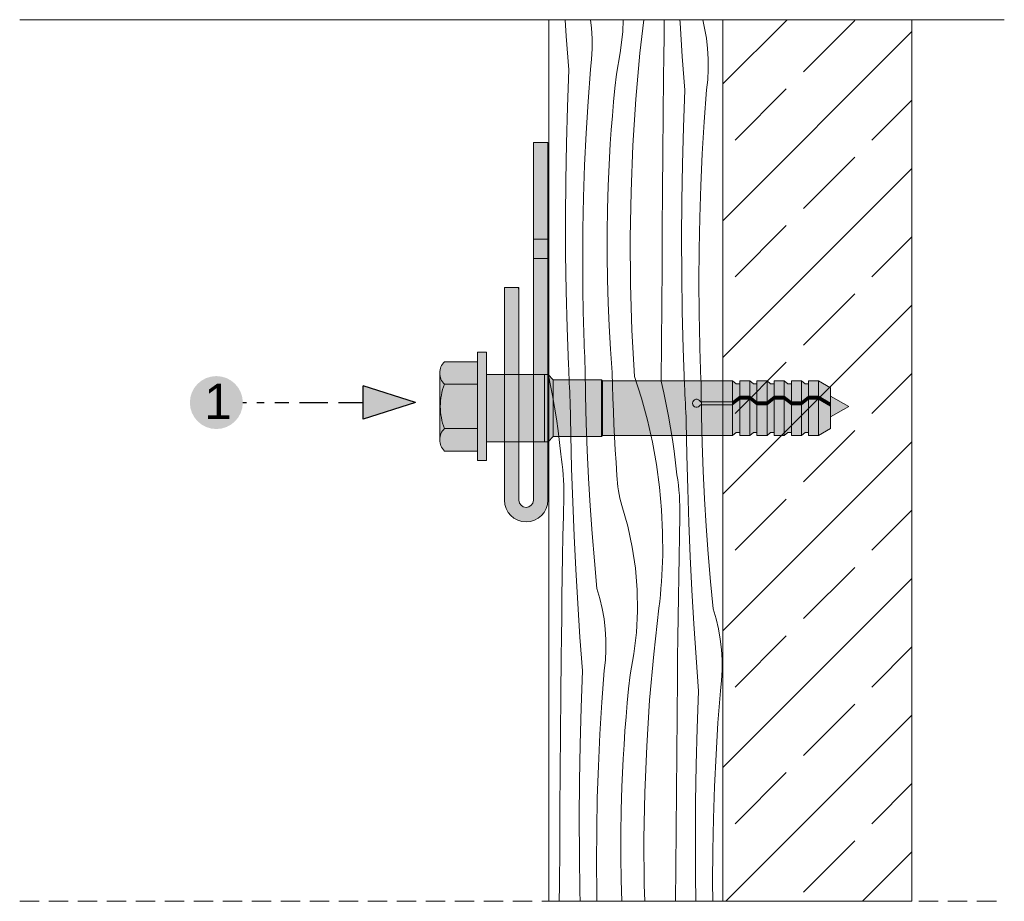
# Model space of a CAD drawing. Header units: millimetres. Extents: x -7814 to 55813, y 465 to 25965.
# Tile 98 of 112: x 49107 to 50125, y 18926 to 19838. Entities that reach past the tile are written whole.
import ezdxf

# ---------------------------------------------------------------- set-up
doc = ezdxf.new("R2010")
doc.units = ezdxf.units.MM
doc.linetypes.add('Hidden Line', pattern=[30.00000000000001, 20, -10.00000000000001])
for name, color, linetype, lineweight in [('2D - Ogolne2', 251, 'Continuous', 15), ('2D - Ogolne5', 161, 'Continuous', 25), ('2D Drafting - General102', 254, 'Continuous', 13), ('2D Drafting - General121', 255, 'Continuous', 0), ('2D Drafting - General2', 251, 'Continuous', 15), ('2D Drafting - General5', 161, 'Continuous', 25), ('2D Drafting - General81', 251, 'Continuous', 20), ('ELE-warstwy2', 251, 'Continuous', 15), ('Opisy - Tekst121', 255, 'Continuous', 0)]:
    doc.layers.add(name, color=color, linetype=linetype, lineweight=lineweight)
doc.styles.add('GENERATED_STYLE_5', font='arial.ttf')

# ---------------------------------------------------------------- blocks, each defined once
blk = doc.blocks.new('*X42')
at = {"layer": '2D Drafting - General81', "linetype": 'Continuous'}
for p, q in [((-48646.67063404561, 72055.70271236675), (-48647.79966341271, 72072.75161321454)), ((-48620.48926685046, 72064.01327974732), (-48621.51369083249, 72072.75161321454)), ((-48588.29854545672, 72060.3466678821), (-48587.68327365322, 72072.75161321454)), ((-48570.38401248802, 72038.01331967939), (-48566.48699002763, 72072.75161321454)), ((-48545.51396846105, 72055.34714108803), (-48545.28462351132, 72072.75161321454)), ((-48528.90978390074, 72069.3670231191), (-48529.10594664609, 72072.75161321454)), ((-48503.52214475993, 72064.0588857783), (-48505.56071966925, 72072.75161321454)), ((-48619.84746842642, 72053.30709035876), (-48620.48926685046, 72064.01327974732)), ((-48526.60287279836, 72034.53152654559), (-48528.90978390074, 72069.3670231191)), ((-48501.67032865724, 72053.49455079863), (-48503.52214475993, 72064.0588857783)), ((-48644.07698268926, 72020.88739055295), (-48646.67063404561, 72055.70271236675)), ((-48619.81476655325, 72042.58173129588), (-48619.84746842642, 72053.30709035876)), ((-48590.83464819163, 72038.31279026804), (-48588.29854545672, 72060.3466678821)), ((-48545.75568505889, 72034.45377268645), (-48545.51396846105, 72055.34714108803)), ((-48500.42150560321, 72042.84209392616), (-48501.67032865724, 72053.49455079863)), ((-48620.39126680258, 72031.8718272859), (-48619.81476655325, 72042.58173129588)), ((-48499.77970717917, 72032.13590453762), (-48500.42150560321, 72042.84209392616)), ((-48621.57510805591, 72021.21195316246), (-48620.39126680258, 72031.8718272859)), ((-48594.79740897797, 72016.49032233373), (-48590.83464819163, 72038.31279026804)), ((-48574.59313075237, 71990.3808784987), (-48570.38401248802, 72038.01331967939)), ((-48545.96380372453, 72013.5600426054), (-48545.75568505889, 72034.45377268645)), ((-48524.00922144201, 71999.71620473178), (-48526.60287279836, 72034.53152654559)), ((-48499.747005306, 72021.41054547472), (-48499.77970717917, 72032.13590453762)), ((-48645.51909767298, 71982.75766889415), (-48644.07698268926, 72020.88739055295)), ((-48624.03850036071, 71988.25771018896), (-48621.57510805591, 72021.21195316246)), ((-48500.32350555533, 72010.70064146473), (-48499.747005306, 72021.41054547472)), ((-48596.32459123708, 72002.06173878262), (-48594.79740897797, 72016.49032233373)), ((-48546.31708932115, 71974.21632015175), (-48545.96380372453, 72013.5600426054)), ((-48501.50734680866, 72000.0407673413), (-48500.32350555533, 72010.70064146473)), ((-48597.72139509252, 71987.61995053), (-48596.32459123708, 72002.06173878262)), ((-48577.67812682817, 71942.66244465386), (-48574.59313075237, 71990.3808784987)), ((-48525.45133642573, 71961.586483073), (-48524.00922144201, 71999.71620473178)), ((-48503.97073911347, 71967.0865243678), (-48501.50734680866, 72000.0407673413)), ((-48646.55811591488, 71944.61483456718), (-48645.51909767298, 71982.75766889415)), ((-48626.05289448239, 71955.27297663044), (-48624.03850036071, 71988.25771018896)), ((-48598.98770659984, 71973.16613566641), (-48597.72139509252, 71987.61995053)), ((-48600.12342245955, 71958.70147326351), (-48598.98770659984, 71973.16613566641)), ((-48546.65642838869, 71934.87247493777), (-48546.31708932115, 71974.21632015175)), ((-48526.49035466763, 71923.44364874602), (-48525.45133642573, 71961.586483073)), ((-48505.98513323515, 71934.10179080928), (-48503.97073911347, 71967.0865243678)), ((-48627.61791683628, 71922.26386975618), (-48626.05289448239, 71955.27297663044)), ((-48601.12845002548, 71944.22714327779), (-48600.12342245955, 71958.70147326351)), ((-48647.19392133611, 71906.46314887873), (-48646.55811591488, 71944.61483456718)), ((-48602.0027073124, 71929.74432645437), (-48601.12845002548, 71944.22714327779)), ((-48579.63728584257, 71894.88454363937), (-48577.67812682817, 71942.66244465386)), ((-48602.74612300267, 71915.25420423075), (-48602.0027073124, 71929.74432645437)), ((-48546.98182088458, 71895.52851190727), (-48546.65642838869, 71934.87247493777)), ((-48507.55015558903, 71901.09268393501), (-48505.98513323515, 71934.10179080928)), ((-48628.73327717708, 71889.23651135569), (-48627.61791683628, 71922.26386975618)), ((-48527.12616008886, 71885.29196305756), (-48526.49035466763, 71923.44364874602)), ((-48603.35863645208, 71900.75795864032), (-48602.74612300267, 71915.25420423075)), ((-48647.42644290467, 71868.30687412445), (-48647.19392133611, 71906.46314887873)), ((-48604.08770725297, 71876.62068253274), (-48603.35863645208, 71900.7579586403)), ((-48508.66551592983, 71868.06532553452), (-48507.55015558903, 71901.09268393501)), ((-48629.39876865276, 71856.19702660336), (-48628.73327717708, 71889.23651135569)), ((-48580.46951874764, 71847.07373400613), (-48579.63728584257, 71894.88454363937)), ((-48547.29326676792, 71856.18443600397), (-48546.98182088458, 71895.52851190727)), ((-48527.35868165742, 71847.1356883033), (-48527.12616008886, 71885.29196305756)), ((-48647.25565464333, 71830.15027311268), (-48647.42644290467, 71868.30687412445)), ((-48604.45386980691, 71852.47517431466), (-48604.08770725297, 71876.62068253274)), ((-48509.33100740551, 71835.0258407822), (-48508.66551592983, 71868.06532553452)), ((-48629.61426784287, 71823.15154292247), (-48629.39876865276, 71856.19702660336)), ((-48604.45704137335, 71828.32689006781), (-48604.45386980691, 71852.47517431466)), ((-48547.59076599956, 71816.84025217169), (-48547.29326676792, 71856.18443600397)), ((-48580.17436292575, 71799.25659259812), (-48580.46951874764, 71847.07373400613)), ((-48527.18789339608, 71808.97908729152), (-48527.35868165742, 71847.1356883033)), ((-48646.68157563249, 71791.99760868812), (-48647.25565464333, 71830.15027311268)), ((-48604.0972212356, 71804.18128650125), (-48604.45704137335, 71828.32689006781)), ((-48509.54650659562, 71801.98035710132), (-48509.33100740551, 71835.0258407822)), ((-48629.37973478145, 71790.1061888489), (-48629.61426784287, 71823.15154292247)), ((-48547.87431854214, 71777.49596535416), (-48547.59076599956, 71816.84025217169)), ((-48526.61381438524, 71770.82642286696), (-48527.18789339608, 71808.97908729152)), ((-48603.37449070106, 71780.04381971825), (-48604.0972212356, 71804.18128650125)), ((-48578.75198244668, 71751.45969977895), (-48580.17436292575, 71799.25659259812)), ((-48509.3119735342, 71768.93500302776), (-48509.54650659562, 71801.98035710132)), ((-48645.70427000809, 71753.85314325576), (-48646.68157563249, 71791.99760868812)), ((-48628.69521296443, 71757.06709289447), (-48629.37973478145, 71790.1061888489)), ((-48602.28901308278, 71755.91994398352), (-48603.37449070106, 71780.04381971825)), ((-48548.14392436, 71738.15158049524), (-48547.87431854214, 71777.49596535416)), ((-48525.63650876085, 71732.6819574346), (-48526.61381438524, 71770.82642286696)), ((-48508.62745171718, 71735.89590707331), (-48509.3119735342, 71768.93500302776)), ((-48628.53605321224, 71751.51695085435), (-48628.69521296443, 71757.06709289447)), ((-48600.84103366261, 71731.81511049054), (-48602.28901308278, 71755.91994398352)), ((-48644.32384695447, 71715.72113830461), (-48645.70427000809, 71753.85314325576)), ((-48628.36419435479, 71745.9671875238), (-48628.53605321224, 71751.51695085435)), ((-48628.17963729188, 71740.41783195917), (-48628.36419435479, 71745.9671875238)), ((-48576.2031679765, 71703.70962465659), (-48578.75198244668, 71751.45969977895)), ((-48627.98238298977, 71734.86891321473), (-48628.17963729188, 71740.41783195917)), ((-48548.39958341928, 71698.80710253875), (-48548.14392436, 71738.15158049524)), ((-48508.46829196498, 71730.3457650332), (-48508.62745171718, 71735.89590707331)), ((-48627.7724324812, 71729.32046034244), (-48627.98238298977, 71734.86891321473)), ((-48627.5497868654, 71723.77250239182), (-48627.7724324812, 71729.32046034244)), ((-48599.03087963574, 71707.73476612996), (-48600.84103366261, 71731.81511049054)), ((-48524.25608570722, 71694.54995248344), (-48525.63650876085, 71732.6819574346)), ((-48508.29643310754, 71724.79600170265), (-48508.46829196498, 71730.3457650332)), ((-48644.1268469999, 71711.04660160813), (-48644.32384695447, 71715.7211383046)), ((-48627.31444730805, 71718.2250684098), (-48627.5497868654, 71723.77250239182)), ((-48627.06641504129, 71712.67818744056), (-48627.31444730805, 71718.2250684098)), ((-48508.11187604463, 71719.24664613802), (-48508.29643310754, 71724.79600170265)), ((-48507.91462174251, 71713.69772739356), (-48508.11187604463, 71719.24664613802)), ((-48643.92378887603, 71706.3723241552), (-48644.1268469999, 71711.04660160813)), ((-48643.71467292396, 71701.69831379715), (-48643.92378887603, 71706.3723241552)), ((-48626.72455001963, 71684.10024235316), (-48627.0664150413, 71712.67818744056)), ((-48598.76417696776, 71694.41755308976), (-48599.03087963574, 71707.73476612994)), ((-48507.70467123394, 71708.14927452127), (-48507.91462174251, 71713.69772739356)), ((-48507.48202561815, 71702.60131657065), (-48507.70467123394, 71708.14927452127)), ((-48664.74784675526, 71703.19488296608), (-48663.24142857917, 71696.00174439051)), ((-48663.24142857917, 71696.00174439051), (-48660.92270754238, 71683.95268723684)), ((-48643.49949949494, 71697.02457838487), (-48643.71467292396, 71701.69831379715)), ((-48643.27826895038, 71692.35112576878), (-48643.49949949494, 71697.02457838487)), ((-48576.20316797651, 71703.70962465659), (-48568.97907733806, 71681.32696714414)), ((-48548.39958341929, 71698.80710253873), (-48545.68876979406, 71686.84015910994)), ((-48507.2466860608, 71697.05388258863), (-48507.48202561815, 71702.60131657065)), ((-48506.99865379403, 71691.5070016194), (-48507.2466860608, 71697.05388258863)), ((-48643.05098166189, 71687.67796379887), (-48643.27826895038, 71692.35112576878)), ((-48642.81763801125, 71683.00510032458), (-48643.05098166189, 71687.67796379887)), ((-48598.40328736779, 71681.1025595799), (-48598.76417696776, 71694.41755308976)), ((-48545.68876979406, 71686.84015910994), (-48543.17366733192, 71674.83055856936)), ((-48524.05908575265, 71689.87541578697), (-48524.25608570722, 71694.54995248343)), ((-48523.85602762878, 71685.20113833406), (-48524.05908575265, 71689.87541578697)), ((-48523.64691167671, 71680.52712797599), (-48523.85602762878, 71685.20113833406)), ((-48506.65678877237, 71662.92905653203), (-48506.99865379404, 71691.50700161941)), ((-48660.92270754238, 71683.95268723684), (-48658.80098585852, 71671.86738448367)), ((-48642.5782383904, 71678.33254319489), (-48642.81763801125, 71683.00510032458)), ((-48641.99437197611, 71643.42562754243), (-48642.5782383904, 71678.33254319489)), ((-48626.04428098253, 71655.52834967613), (-48626.72455001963, 71684.10024235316)), ((-48597.9482288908, 71667.79045173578), (-48598.40328736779, 71681.1025595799)), ((-48568.97907733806, 71681.32696714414), (-48562.75312315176, 71658.64639534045)), ((-48543.17366733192, 71674.83055856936), (-48540.85494629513, 71662.78150141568)), ((-48523.43173824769, 71675.85339256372), (-48523.64691167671, 71680.52712797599)), ((-48523.21050770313, 71671.17993994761), (-48523.43173824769, 71675.85339256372)), ((-48658.80098585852, 71671.86738448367), (-48656.87682895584, 71659.74905680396)), ((-48597.39902430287, 71654.48189554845), (-48597.9482288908, 71667.79045173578)), ((-48522.98322041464, 71666.5067779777), (-48523.21050770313, 71671.17993994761)), ((-48522.74987676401, 71661.83391450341), (-48522.98322041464, 71666.5067779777)), ((-48656.87682895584, 71659.74905680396), (-48655.15074961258, 71647.60093367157)), ((-48625.02570333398, 71626.96651645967), (-48626.04428098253, 71655.52834967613)), ((-48596.75570108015, 71641.17755683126), (-48597.39902430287, 71654.48189554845)), ((-48562.75312315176, 71658.64639534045), (-48557.53751745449, 71635.71239655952)), ((-48540.85494629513, 71662.78150141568), (-48538.73322461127, 71650.69619866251)), ((-48522.51047714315, 71657.16135737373), (-48522.74987676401, 71661.83391450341)), ((-48521.92661072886, 71622.25444172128), (-48522.51047714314, 71657.16135737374)), ((-48505.97651973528, 71634.35716385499), (-48506.65678877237, 71662.92905653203)), ((-48655.15074961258, 71647.60093367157), (-48653.62320782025, 71635.4262525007)), ((-48538.73322461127, 71650.69619866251), (-48536.80906770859, 71638.5778709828)), ((-48653.62320782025, 71635.4262525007), (-48652.29461066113, 71623.22825778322)), ((-48641.12311887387, 71608.52470236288), (-48641.99437197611, 71643.42562754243)), ((-48596.01829140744, 71627.87810118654), (-48596.75570108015, 71641.17755683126)), ((-48557.53751745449, 71635.71239655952), (-48553.34249051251, 71612.56995520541)), ((-48536.80906770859, 71638.5778709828), (-48535.08298836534, 71626.42974785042)), ((-48504.95794208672, 71605.79533063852), (-48505.97651973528, 71634.35716385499)), ((-48623.66895992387, 71598.41874834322), (-48625.02570333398, 71626.96651645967)), ((-48595.18683217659, 71614.5841939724), (-48596.01829140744, 71627.87810118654)), ((-48535.08298836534, 71626.42974785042), (-48533.555446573, 71614.25506667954)), ((-48651.47053532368, 71617.91137707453), (-48652.29461066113, 71623.22825778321)), ((-48650.77129525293, 71612.57664334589), (-48651.47053532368, 71617.91137707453)), ((-48594.26136498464, 71601.2965002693), (-48595.18683217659, 71614.5841939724)), ((-48533.555446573, 71614.25506667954), (-48532.22684941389, 71602.05707196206)), ((-48521.05535762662, 71587.35351654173), (-48521.92661072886, 71622.25444172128)), ((-48650.1972745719, 71607.22698719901), (-48650.77129525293, 71612.57664334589)), ((-48649.74878861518, 71601.86534743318), (-48650.1972745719, 71607.22698719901)), ((-48639.96453814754, 71573.63213365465), (-48641.12311887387, 71608.52470236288)), ((-48553.34249051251, 71612.56995520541), (-48550.17627075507, 71589.26446453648)), ((-48503.60119867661, 71577.24756252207), (-48504.95794208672, 71605.79533063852)), ((-48649.42608375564, 71596.49466943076), (-48649.74878861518, 71601.86534743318)), ((-48649.22933726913, 71591.11790353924), (-48649.42608375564, 71596.49466943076)), ((-48621.97424102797, 71569.88904899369), (-48623.66895992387, 71598.41874834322)), ((-48594.08430398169, 71597.35157643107), (-48594.26136498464, 71601.2965002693)), ((-48593.76888991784, 71593.41529790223), (-48594.08430398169, 71597.35157643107)), ((-48593.31551147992, 71589.49251538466), (-48593.76888991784, 71593.41529790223)), ((-48531.40277407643, 71596.74019125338), (-48532.22684941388, 71602.05707196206)), ((-48530.70353400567, 71591.40545752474), (-48531.40277407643, 71596.74019125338)), ((-48649.15865723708, 71585.73800345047), (-48649.22933726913, 71591.11790353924)), ((-48649.2140824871, 71580.35792457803), (-48649.15865723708, 71585.73800345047)), ((-48592.72472736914, 71585.58806294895), (-48593.31551147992, 71589.49251538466)), ((-48591.99726561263, 71581.70675207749), (-48592.72472736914, 71585.58806294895)), ((-48550.17627075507, 71589.26446453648), (-48548.04506863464, 71565.8416376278)), ((-48530.12951332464, 71586.05580137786), (-48530.70353400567, 71591.40545752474)), ((-48529.68102736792, 71580.69416161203), (-48530.12951332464, 71586.05580137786)), ((-48519.89677690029, 71552.4609478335), (-48521.05535762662, 71587.35351654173)), ((-48649.65737051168, 71559.46786077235), (-48649.2140824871, 71580.35792457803)), ((-48638.51870833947, 71538.75028684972), (-48639.96453814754, 71573.63213365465)), ((-48591.13402266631, 71577.85336573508), (-48591.99726561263, 71581.70675207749)), ((-48590.1360623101, 71574.03265247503), (-48591.13402266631, 71577.85336573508)), ((-48589.00461433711, 71570.2493205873), (-48590.1360623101, 71574.03265247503)), ((-48529.35832250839, 71575.32348360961), (-48529.68102736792, 71580.69416161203)), ((-48529.16157602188, 71569.94671771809), (-48529.35832250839, 71575.32348360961)), ((-48501.90647978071, 71548.71786317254), (-48503.60119867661, 71577.24756252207)), ((-48619.94178432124, 71541.3814195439), (-48621.97424102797, 71569.88904899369)), ((-48582.96844226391, 71548.9071509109), (-48589.00461433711, 71570.2493205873)), ((-48548.04506863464, 71565.8416376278), (-48546.95306444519, 71542.34741770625)), ((-48529.09089598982, 71564.56681762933), (-48529.16157602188, 71569.94671771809)), ((-48529.14632123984, 71559.18673875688), (-48529.09089598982, 71564.56681762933)), ((-48650.0670656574, 71538.57711114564), (-48649.65737051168, 71559.46786077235)), ((-48529.58960926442, 71538.2966749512), (-48529.14632123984, 71559.18673875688)), ((-48518.45094709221, 71517.57910102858), (-48519.89677690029, 71552.4609478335)), ((-48578.33209642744, 71527.21780151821), (-48582.96844226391, 71548.9071509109)), ((-48546.95306444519, 71542.34741770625), (-48546.90240012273, 71518.8278880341)), ((-48499.87402307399, 71520.21023372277), (-48501.90647978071, 71548.71786317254)), ((-48650.44316686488, 71517.68572971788), (-48650.0670656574, 71538.57711114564)), ((-48636.78572746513, 71503.88152665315), (-48638.51870833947, 71538.75028684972)), ((-48617.57187484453, 71512.89985803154), (-48619.94178432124, 71541.3814195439)), ((-48529.99930441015, 71517.40592532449), (-48529.58960926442, 71538.2966749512)), ((-48575.11518112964, 71505.27298354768), (-48578.33209642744, 71527.21780151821)), ((-48650.78567316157, 71496.79377051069), (-48650.44316686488, 71517.68572971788)), ((-48614.86484496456, 71484.44835883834), (-48617.57187484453, 71512.89985803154)), ((-48547.35486323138, 71505.0930992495), (-48547.08420241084, 71511.95903001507)), ((-48547.08420241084, 71511.95903001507), (-48546.90240012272, 71518.8278880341)), ((-48530.37540561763, 71496.51454389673), (-48529.99930441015, 71517.40592532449)), ((-48516.71796621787, 71482.710340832), (-48518.45094709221, 71517.57910102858)), ((-48497.50411359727, 71491.72867221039), (-48499.87402307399, 71520.21023372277)), ((-48634.7657130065, 71469.02821688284), (-48636.78572746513, 71503.88152665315)), ((-48573.33129875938, 71483.1654883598), (-48575.11518112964, 71505.27298354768)), ((-48547.71433727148, 71498.2312452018), (-48547.35486323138, 71505.0930992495)), ((-48651.09458366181, 71475.90128754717), (-48650.78567316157, 71496.79377051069)), ((-48548.69946942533, 71484.52436151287), (-48548.16256434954, 71491.37461665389)), ((-48548.16256434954, 71491.37461665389), (-48547.71433727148, 71498.2312452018)), ((-48530.71791191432, 71475.62258468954), (-48530.37540561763, 71496.51454389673)), ((-48494.79708371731, 71463.27717301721), (-48497.50411359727, 71491.72867221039)), ((-48611.82690479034, 71474.16218773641), (-48614.86484496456, 71484.44835883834)), ((-48572.98799227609, 71460.98879517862), (-48573.33129875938, 71483.1654883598)), ((-48549.32496261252, 71477.68162661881), (-48548.69946942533, 71484.52436151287)), ((-48514.69795175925, 71447.8570310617), (-48516.71796621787, 71482.710340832)), ((-48651.36989756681, 71455.00833485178), (-48651.09458366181, 71475.90128754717)), ((-48609.37807386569, 71463.72007954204), (-48611.82690479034, 71474.16218773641)), ((-48550.84127963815, 71464.02329844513), (-48550.03893919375, 71470.8475575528)), ((-48550.03893919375, 71470.8475575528), (-48549.32496261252, 71477.68162661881)), ((-48531.02682241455, 71454.73010172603), (-48530.71791191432, 71475.62258468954)), ((-48632.45880190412, 71434.19272030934), (-48634.7657130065, 71469.02821688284)), ((-48607.52625776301, 71453.15574456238), (-48609.37807386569, 71463.72007954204)), ((-48574.08671331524, 71438.83667582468), (-48572.98799227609, 71460.98879517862)), ((-48556.17218034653, 71416.50332762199), (-48550.84127963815, 71464.02329844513)), ((-48491.75914354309, 71452.99100191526), (-48494.79708371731, 71463.27717301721)), ((-48651.61161416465, 71434.1149664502), (-48651.36989756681, 71455.00833485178)), ((-48606.27743470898, 71442.5032876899), (-48607.52625776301, 71453.15574456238)), ((-48531.30213631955, 71433.83714903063), (-48531.02682241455, 71454.73010172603)), ((-48489.31031261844, 71442.5488937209), (-48491.75914354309, 71452.99100191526)), ((-48605.63563628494, 71431.79709830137), (-48606.27743470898, 71442.5032876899)), ((-48512.39104065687, 71413.0215344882), (-48514.69795175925, 71447.8570310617)), ((-48487.45849651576, 71431.98455874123), (-48489.31031261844, 71442.5488937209)), ((-48651.8197328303, 71413.22123636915), (-48651.61161416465, 71434.1149664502)), ((-48629.86515054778, 71399.37739849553), (-48632.45880190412, 71434.19272030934)), ((-48605.60293441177, 71421.07173923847), (-48605.63563628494, 71431.79709830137)), ((-48576.62281605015, 71416.80279821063), (-48574.08671331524, 71438.83667582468)), ((-48531.54385291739, 71412.94378062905), (-48531.30213631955, 71433.83714903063)), ((-48486.20967346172, 71421.33210186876), (-48487.45849651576, 71431.98455874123)), ((-48606.17943466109, 71410.36183522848), (-48605.60293441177, 71421.07173923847)), ((-48485.56787503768, 71410.62591248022), (-48486.20967346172, 71421.33210186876)), ((-48652.17301842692, 71373.8775139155), (-48651.8197328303, 71413.22123636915)), ((-48607.36327591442, 71399.70196110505), (-48606.17943466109, 71410.36183522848)), ((-48580.58557683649, 71394.98033027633), (-48576.62281605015, 71416.80279821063)), ((-48560.38129861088, 71368.87088644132), (-48556.17218034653, 71416.50332762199)), ((-48531.75197158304, 71392.050050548), (-48531.54385291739, 71412.94378062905)), ((-48509.79738930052, 71378.20621267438), (-48512.39104065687, 71413.0215344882)), ((-48485.53517316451, 71399.90055341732), (-48485.56787503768, 71410.62591248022)), ((-48609.82666821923, 71366.74771813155), (-48607.36327591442, 71399.70196110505)), ((-48486.11167341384, 71389.19064940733), (-48485.53517316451, 71399.90055341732)), ((-48631.3072655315, 71361.24767683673), (-48629.86515054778, 71399.37739849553)), ((-48582.1127590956, 71380.5517467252), (-48580.58557683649, 71394.98033027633)), ((-48532.10525717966, 71352.70632809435), (-48531.75197158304, 71392.050050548)), ((-48583.50956295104, 71366.10995847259), (-48582.1127590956, 71380.5517467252)), ((-48487.29551466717, 71378.5307752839), (-48486.11167341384, 71389.19064940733)), ((-48652.51235749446, 71334.53366870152), (-48652.17301842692, 71373.8775139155)), ((-48563.46629468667, 71321.15245259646), (-48560.38129861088, 71368.87088644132)), ((-48511.23950428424, 71340.0764910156), (-48509.79738930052, 71378.20621267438)), ((-48489.75890697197, 71345.5765323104), (-48487.29551466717, 71378.5307752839)), ((-48632.3462837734, 71323.10484250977), (-48631.3072655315, 71361.24767683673)), ((-48611.84106234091, 71333.76298457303), (-48609.82666821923, 71366.74771813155)), ((-48584.77587445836, 71351.65614360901), (-48583.50956295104, 71366.10995847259)), ((-48585.91159031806, 71337.1914812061), (-48584.77587445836, 71351.65614360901)), ((-48532.4445962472, 71313.36248288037), (-48532.10525717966, 71352.70632809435)), ((-48512.27852252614, 71301.93365668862), (-48511.23950428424, 71340.0764910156)), ((-48491.77330109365, 71312.59179875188), (-48489.75890697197, 71345.5765323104)), ((-48652.83774999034, 71295.189705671), (-48652.51235749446, 71334.53366870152)), ((-48613.4060846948, 71300.75387769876), (-48611.84106234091, 71333.76298457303)), ((-48586.916617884, 71322.71715122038), (-48585.91159031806, 71337.1914812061)), ((-48632.98208919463, 71284.95315682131), (-48632.3462837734, 71323.10484250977)), ((-48587.79087517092, 71308.23433439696), (-48586.916617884, 71322.71715122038)), ((-48565.42545370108, 71273.37455158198), (-48563.46629468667, 71321.15245259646)), ((-48588.53429086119, 71293.74421217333), (-48587.79087517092, 71308.23433439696)), ((-48532.76998874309, 71274.01851984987), (-48532.4445962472, 71313.36248288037)), ((-48493.33832344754, 71279.58269187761), (-48491.77330109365, 71312.59179875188)), ((-48614.5214450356, 71267.72651929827), (-48613.4060846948, 71300.75387769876)), ((-48512.91432794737, 71263.78197100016), (-48512.27852252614, 71301.93365668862)), ((-48653.14919587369, 71255.84562976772), (-48652.83774999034, 71295.189705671)), ((-48589.14680431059, 71279.2479665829), (-48588.53429086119, 71293.74421217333)), ((-48633.21461076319, 71246.79688206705), (-48632.98208919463, 71284.95315682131)), ((-48589.87587511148, 71255.11069047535), (-48589.14680431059, 71279.2479665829)), ((-48494.45368378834, 71246.55533347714), (-48493.33832344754, 71279.58269187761)), ((-48615.18693651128, 71234.68703454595), (-48614.5214450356, 71267.72651929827)), ((-48566.25768660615, 71225.56374194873), (-48565.42545370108, 71273.37455158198)), ((-48533.08143462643, 71234.67444394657), (-48532.76998874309, 71274.01851984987)), ((-48513.14684951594, 71225.6256962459), (-48512.91432794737, 71263.78197100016)), ((-48653.44669510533, 71216.50144593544), (-48653.14919587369, 71255.84562976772)), ((-48633.04382250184, 71208.64028105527), (-48633.21461076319, 71246.79688206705)), ((-48590.24203766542, 71230.96518225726), (-48589.87587511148, 71255.11069047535)), ((-48495.11917526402, 71213.5158487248), (-48494.45368378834, 71246.55533347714)), ((-48615.40243570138, 71201.64155086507), (-48615.18693651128, 71234.68703454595)), ((-48590.24520923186, 71206.81689801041), (-48590.24203766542, 71230.96518225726)), ((-48533.37893385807, 71195.3302601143), (-48533.08143462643, 71234.67444394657)), ((-48653.73024764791, 71177.15715911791), (-48653.44669510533, 71216.50144593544)), ((-48565.96253078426, 71177.74660054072), (-48566.25768660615, 71225.56374194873)), ((-48512.97606125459, 71187.46909523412), (-48513.14684951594, 71225.6256962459)), ((-48632.469743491, 71170.48761663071), (-48633.04382250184, 71208.64028105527)), ((-48589.88538909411, 71182.67129444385), (-48590.24520923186, 71206.81689801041)), ((-48495.33467445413, 71180.47036504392), (-48495.11917526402, 71213.5158487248)), ((-48615.16790263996, 71168.59619679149), (-48615.40243570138, 71201.64155086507)), ((-48533.62752362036, 71160.83722817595), (-48533.37893385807, 71195.3302601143)), ((-48512.57533443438, 71160.83722817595), (-48512.97606125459, 71187.46909523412)), ((-48653.84207931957, 71160.83722817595), (-48653.73024764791, 71177.15715911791)), ((-48589.23162759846, 71160.83722817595), (-48589.88538909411, 71182.67129444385)), ((-48565.45932733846, 71160.83722817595), (-48565.96253078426, 71177.74660054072)), ((-48495.19533203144, 71160.83722817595), (-48495.33467445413, 71180.47036504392)), ((-48632.22248930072, 71160.83722817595), (-48632.469743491, 71170.48761663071)), ((-48615.00714814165, 71160.83722817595), (-48615.16790263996, 71168.59619679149))]:
    blk.add_line(p, q, dxfattribs=at)
blk = doc.blocks.new('Wype_nienie_131')
at = {"layer": '2D Drafting - General2', "linetype": 'Continuous'}
for p, q in [((-48484.74784675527, 72072.75161321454), (-48664.74784675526, 72072.75161321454)), ((-48664.74784675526, 72072.75161321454), (-48664.74784675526, 71160.83722817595)), ((-48484.74784675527, 71160.83722817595), (-48484.74784675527, 72072.75161321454)), ((-48664.74784675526, 71160.83722817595), (-48484.74784675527, 71160.83722817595))]:
    blk.add_line(p, q, dxfattribs=at)
at = {"layer": '2D Drafting - General81', "linetype": 'Continuous'}
blk.add_blockref('*X42', (0, 0), dxfattribs=at)

msp = doc.modelspace()

# ---------------------------------------------------------------- hatches: boundary and pattern name
at = {"layer": '2D - Ogolne5', "linetype": 'Continuous'}
msp.add_hatch(color=256, dxfattribs=at).paths.add_polyline_path([(49310.05296553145, 19414.60162813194, 0.9999999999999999), (49310.05296553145, 19469.36963406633, 0.9999999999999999)], flags=0)
at = {"layer": '2D Drafting - General102', "linetype": 'Continuous'}
for points in [[(49637.9391827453, 19711.00076441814), (49637.9391827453, 19611.00076233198), (49652.9391827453, 19611.00076233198), (49652.9391827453, 19711.00076441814)], [(49652.9391827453, 19591.00077455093), (49652.9391827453, 19611.00076233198), (49637.9391827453, 19611.00076233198), (49637.9391827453, 19591.00077455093)]]:
    msp.add_hatch(color=256, dxfattribs=at).paths.add_polyline_path(points)
h = msp.add_hatch(color=256, dxfattribs=at)
edge = h.paths.add_edge_path()
edge.add_line((49652.9391827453, 19341.00075905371), (49652.9391827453, 19591.00077455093))
edge.add_line((49652.9391827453, 19591.00077455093), (49637.9391827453, 19591.00077455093))
edge.add_line((49637.9391827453, 19591.00077455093), (49637.9391827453, 19341.00075905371))
edge.add_arc((49630.4391827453, 19341.00075905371), 7.5, -180, 0, ccw=False)
edge.add_line((49622.9391827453, 19341.00075905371), (49622.9391827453, 19556.00075905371))
edge.add_arc((49607.93918274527, 19556.00075905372), 15.0000000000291, 359.9999999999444, 379.4712520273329)
edge.add_line((49622.08131562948, 19561.00076680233), (49607.9391827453, 19561.00076680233))
edge.add_line((49607.9391827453, 19561.00076680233), (49607.9391827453, 19341.00075905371))
edge.add_arc((49630.4391827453, 19341.00075905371), 22.5, 180, 360)
at = {"layer": '2D Drafting - General121', "linetype": 'Continuous'}
for points in [[(49589.42573416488, 19438.0411916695), (49589.42573416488, 19382.12204140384), (49580.10587578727, 19382.12204140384), (49580.10587578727, 19438.0411916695), (49580.10587578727, 19493.96034193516), (49589.42573416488, 19493.96034193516)], [(49589.42573416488, 19401.36391799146), (49589.42573416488, 19438.0411916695), (49589.42573416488, 19471.03581520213), (49649.42571731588, 19471.03581520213), (49649.42571731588, 19435.11525614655), (49649.42571731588, 19401.36391799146)], [(49649.42571731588, 19401.36391799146), (49589.42573416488, 19401.36391799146), (49589.42573416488, 19438.0411916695), (49589.42573416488, 19471.03581520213), (49649.42571731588, 19471.03581520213), (49649.42571731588, 19434.16551834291)], [(49649.42571731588, 19401.46100309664), (49649.42571731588, 19434.1655184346), (49649.42571731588, 19458.51951458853), (49649.42572560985, 19471.03581490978), (49652.9391827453, 19471.03581594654), (49652.9391827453, 19462.89032582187), (49652.9391827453, 19401.46100309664)], [(49652.93918274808, 19401.46100309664), (49652.93918274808, 19471.03581594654), (49653.11471208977, 19471.03581594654), (49658.5282595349, 19465.6222685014), (49658.5282595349, 19406.87455054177), (49653.11471208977, 19401.46100309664)], [(49658.5282595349, 19406.77746543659), (49658.5282595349, 19465.6222685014), (49708.2705764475, 19465.6222685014), (49708.2705764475, 19406.77746543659)], [(49708.2705764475, 19406.77746543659), (49708.2705764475, 19465.6222685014), (49709.51604794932, 19464.37679699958), (49709.51604794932, 19408.0229369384)], [(49851.37618589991, 19461.41813081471), (49851.37618589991, 19448.46706879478), (49843.93490811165, 19442.72058422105), (49843.93490811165, 19464.37679699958), (49847.67785316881, 19461.41813081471)], [(49861.73151754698, 19464.37679699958), (49861.73151754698, 19448.46706879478), (49851.37618589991, 19448.46706879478), (49851.37618589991, 19464.37679699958)], [(49869.17279533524, 19461.41813081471), (49869.17279533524, 19442.72058422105), (49861.73151754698, 19448.46706879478), (49861.73151754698, 19464.37679699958), (49865.47446260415, 19461.41813081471)], [(49879.5281269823, 19464.37679699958), (49879.5281269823, 19442.72058422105), (49869.17279533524, 19442.72058422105), (49869.17279533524, 19464.37679699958)], [(49879.5281269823, 19442.72058422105), (49879.5281269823, 19464.37679699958), (49883.27107203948, 19461.41813081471), (49886.96940477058, 19461.41813081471), (49886.96940477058, 19448.46706879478)], [(49897.32473641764, 19464.37679699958), (49897.32473641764, 19448.46706879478), (49886.96940477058, 19448.46706879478), (49886.96940477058, 19464.37679699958)], [(49904.7660142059, 19461.41813081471), (49904.7660142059, 19442.72058422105), (49897.32473641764, 19448.46706879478), (49897.32473641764, 19464.37679699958), (49901.06768147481, 19461.41813081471)], [(49915.12134585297, 19464.37679699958), (49915.12134585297, 19442.72058422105), (49904.7660142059, 19442.72058422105), (49904.7660142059, 19464.37679699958)], [(49922.56262364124, 19461.41813081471), (49922.56262364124, 19448.46706879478), (49915.12134585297, 19442.72058422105), (49915.12134585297, 19464.37679699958), (49918.86429091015, 19461.41813081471)], [(49922.56262364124, 19448.46706879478), (49922.56262364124, 19464.37679699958), (49932.91795528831, 19464.37679699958), (49932.91795528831, 19448.46706879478)], [(49945.298284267, 19441.31928252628), (49932.91795528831, 19448.46706879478), (49932.91795528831, 19464.37679699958), (49945.298284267, 19457.22901073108)], [(49964.02610888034, 19437.94410656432), (49945.298284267, 19427.13159198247), (49945.298284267, 19448.75662114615)], [(49843.93490811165, 19442.72058422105), (49851.37618589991, 19448.46706879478), (49851.37618589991, 19445.50840260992), (49843.93490811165, 19439.76191803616)], [(49851.37618589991, 19410.98160312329), (49847.67785316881, 19410.98160312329), (49843.93490811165, 19408.0229369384), (49843.93490811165, 19439.76191803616), (49851.37618589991, 19445.50840260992)], [(49851.37618589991, 19448.46706879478), (49861.73151754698, 19448.46706879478), (49861.73151754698, 19445.50840260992), (49851.37618589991, 19445.50840260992)], [(49851.37618589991, 19408.0229369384), (49851.37618589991, 19445.50840260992), (49861.73151754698, 19445.50840260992), (49861.73151754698, 19408.0229369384)], [(49869.17279533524, 19439.76191803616), (49861.73151754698, 19445.50840260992), (49861.73151754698, 19448.46706879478), (49869.17279533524, 19442.72058422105)], [(49869.17279533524, 19410.98160312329), (49865.47446260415, 19410.98160312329), (49861.73151754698, 19408.0229369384), (49861.73151754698, 19445.50840260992), (49869.17279533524, 19439.76191803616)], [(49869.17279533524, 19442.72058422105), (49879.5281269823, 19442.72058422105), (49879.5281269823, 19439.76191803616), (49869.17279533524, 19439.76191803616)], [(49869.17279533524, 19408.0229369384), (49869.17279533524, 19439.76191803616), (49879.5281269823, 19439.76191803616), (49879.5281269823, 19408.0229369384)], [(49886.96940477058, 19445.50840260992), (49879.5281269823, 19439.76191803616), (49879.5281269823, 19442.72058422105), (49886.96940477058, 19448.46706879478)], [(49886.96940477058, 19410.98160312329), (49883.27107203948, 19410.98160312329), (49879.5281269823, 19408.0229369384), (49879.5281269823, 19439.76191803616), (49886.96940477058, 19445.50840260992)], [(49897.32473641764, 19445.50840260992), (49886.96940477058, 19445.50840260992), (49886.96940477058, 19448.46706879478), (49897.32473641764, 19448.46706879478)], [(49897.32473641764, 19408.0229369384), (49886.96940477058, 19408.0229369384), (49886.96940477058, 19445.50840260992), (49897.32473641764, 19445.50840260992)], [(49904.7660142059, 19439.76191803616), (49897.32473641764, 19445.50840260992), (49897.32473641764, 19448.46706879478), (49904.7660142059, 19442.72058422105)], [(49904.7660142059, 19410.98160312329), (49901.06768147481, 19410.98160312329), (49897.32473641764, 19408.0229369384), (49897.32473641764, 19445.50840260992), (49904.7660142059, 19439.76191803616)], [(49904.7660142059, 19442.72058422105), (49915.12134585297, 19442.72058422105), (49915.12134585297, 19439.76191803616), (49904.7660142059, 19439.76191803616)], [(49915.12134585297, 19408.0229369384), (49904.7660142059, 19408.0229369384), (49904.7660142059, 19439.76191803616), (49915.12134585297, 19439.76191803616)], [(49915.12134585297, 19442.72058422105), (49922.56262364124, 19448.46706879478), (49922.56262364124, 19445.50840260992), (49915.12134585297, 19439.76191803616)], [(49922.56262364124, 19410.98160312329), (49918.86429091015, 19410.98160312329), (49915.12134585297, 19408.0229369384), (49915.12134585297, 19439.76191803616), (49922.56262364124, 19445.50840260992)], [(49922.56262364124, 19448.46706879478), (49932.91795528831, 19448.46706879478), (49932.91795528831, 19445.50840260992), (49922.56262364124, 19445.50840260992)], [(49922.56262364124, 19408.0229369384), (49922.56262364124, 19445.50840260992), (49932.91795528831, 19445.50840260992), (49932.91795528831, 19408.0229369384)], [(49945.298284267, 19438.3606163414), (49932.91795528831, 19445.50840260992), (49932.91795528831, 19448.46706879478), (49945.298284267, 19441.31928252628)], [(49945.298284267, 19415.17072320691), (49932.91795528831, 19408.0229369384), (49932.91795528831, 19445.50840260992), (49945.298284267, 19438.36061634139)]]:
    msp.add_hatch(color=256, dxfattribs=at).paths.add_polyline_path(points)
h = msp.add_hatch(color=256, dxfattribs=at)
edge = h.paths.add_edge_path()
edge.add_line((49580.10587578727, 19460.95251018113), (49545.93306173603, 19460.95251018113))
edge.add_arc((49557.37254068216, 19472.60233315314), 16.32727943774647, 134.4780486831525, 225.5219513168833, ccw=False)
edge.add_line((49545.93306173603, 19484.25215612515), (49580.10587578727, 19484.25215612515))
edge.add_line((49580.10587578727, 19484.25215612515), (49580.10587578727, 19460.95251018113))
h = msp.add_hatch(color=256, dxfattribs=at)
edge = h.paths.add_edge_path()
edge.add_arc((49605.24125141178, 19438.0411916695), 63.5797914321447, 180, 201.1220213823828)
edge.add_arc((49557.37254068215, 19403.48005018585), 16.32727943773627, 134.4780486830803, 179.999999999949)
edge.add_line((49541.04526124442, 19403.48005018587), (49541.04526124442, 19472.60233315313))
edge.add_arc((49557.37254068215, 19472.60233315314), 16.32727943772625, 180.0000000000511, 225.5219513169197)
edge.add_arc((49605.24125141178, 19438.0411916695), 63.57979143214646, 158.8779786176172, 180)
h = msp.add_hatch(color=256, dxfattribs=at)
edge = h.paths.add_edge_path()
edge.add_line((49580.10587578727, 19415.12987315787), (49545.93306173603, 19415.12987315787))
edge.add_arc((49605.24125141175, 19438.0411916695), 63.5797914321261, 180, 201.1220213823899, ccw=False)
edge.add_arc((49605.24125141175, 19438.0411916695), 63.57979143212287, 158.8779786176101, 180, ccw=False)
edge.add_line((49545.93306173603, 19460.95251018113), (49580.10587578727, 19460.95251018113))
edge.add_line((49580.10587578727, 19460.95251018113), (49580.10587578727, 19438.0411916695))
edge.add_line((49580.10587578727, 19438.0411916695), (49580.10587578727, 19415.12987315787))
h = msp.add_hatch(color=256, dxfattribs=at)
edge = h.paths.add_edge_path()
edge.add_line((49709.51604794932, 19408.0229369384), (49709.51604794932, 19464.37679699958))
edge.add_line((49709.51604794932, 19464.37679699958), (49843.93490811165, 19464.37679699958))
edge.add_line((49843.93490811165, 19464.37679699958), (49843.93490811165, 19442.72058422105))
edge.add_line((49843.93490811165, 19442.72058422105), (49810.62629137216, 19442.72058422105))
edge.add_arc((49806.71168293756, 19441.24125112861), 4.184804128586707, 20.70161155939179, 339.2983884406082)
edge.add_line((49810.62629137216, 19439.76191803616), (49843.93490811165, 19439.76191803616))
edge.add_line((49843.93490811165, 19439.76191803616), (49843.93490811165, 19408.0229369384))
edge.add_line((49843.93490811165, 19408.0229369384), (49709.51604794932, 19408.0229369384))
h = msp.add_hatch(color=256, dxfattribs=at)
edge = h.paths.add_edge_path()
edge.add_line((49843.93490811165, 19439.76191803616), (49810.62629137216, 19439.76191803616))
edge.add_arc((49806.71168293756, 19441.24125112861), 4.184804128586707, 20.70161155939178, 339.2983884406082, ccw=False)
edge.add_line((49810.62629137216, 19442.72058422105), (49843.93490811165, 19442.72058422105))
edge.add_line((49843.93490811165, 19442.72058422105), (49843.93490811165, 19439.76191803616))
h = msp.add_hatch(color=256, dxfattribs=at)
edge = h.paths.add_edge_path()
edge.add_line((49580.10587578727, 19391.83022721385), (49545.93306173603, 19391.83022721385))
edge.add_arc((49557.37254068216, 19403.48005018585), 16.32727943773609, 134.4780486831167, 225.5219513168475, ccw=False)
edge.add_line((49545.93306173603, 19415.12987315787), (49580.10587578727, 19415.12987315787))
edge.add_line((49580.10587578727, 19415.12987315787), (49580.10587578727, 19391.83022721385))
at = {"layer": '2D Drafting - General5', "linetype": 'Continuous'}
msp.add_hatch(color=256, dxfattribs=at).paths.add_polyline_path([(49461.92976797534, 19459.26140169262), (49461.92976797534, 19424.70986050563), (49516.0284797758, 19441.98563109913)], flags=0)
at = {"layer": '2D Drafting - General81', "linetype": 'Continuous'}
h = msp.add_hatch(dxfattribs=at)
h.set_pattern_fill('SOLID___DASHED', color=256, style=0, pattern_type=2)
h.set_pattern_definition([(44.99999999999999, (98318.55812516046, -52234.74375773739), (-70.71067811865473, 70.71067811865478), []), (44.99999999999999, (98283.20278610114, -52199.38841867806), (-70.71067811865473, 70.71067811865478), [75, -25])])
h.paths.add_polyline_path([(49833.8102784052, 18926.09347043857), (50029.35599936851, 18926.09347043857), (50029.35599936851, 19838.00787172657), (49833.8102784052, 19838.00787172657)])

# ---------------------------------------------------------------- linework, layer by layer
at = {"layer": '2D - Ogolne2', "linetype": 'Continuous'}
for p, q in [((49649.42571731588, 19401.46100309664), (49649.42571731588, 19435.21234125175)), ((49653.11471208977, 19401.46100309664), (49649.42571731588, 19401.46100309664)), ((49658.5282595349, 19406.87455054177), (49653.11471208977, 19401.46100309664))]:
    msp.add_line(p, q, dxfattribs=at)
at = {"layer": '2D - Ogolne5', "linetype": 'Continuous'}
for p, q in [((49461.92976797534, 19424.70986050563), (49461.92976797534, 19459.26140169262)), ((49516.02847977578, 19441.98563109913), (49461.92976797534, 19459.26140169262)), ((49337.43696849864, 19441.98563109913), (49341.09661214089, 19441.98563109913)), ((49352.07554306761, 19441.98563109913), (49359.39483035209, 19441.98563109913)), ((49370.37376127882, 19441.98563109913), (49385.01233584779, 19441.98563109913)), ((49395.99126677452, 19441.98563109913), (49425.26841591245, 19441.98563109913)), ((49436.24734683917, 19441.98563109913), (49461.92976797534, 19441.98563109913)), ((49516.02847977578, 19441.98563109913), (49461.92976797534, 19424.70986050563))]:
    msp.add_line(p, q, dxfattribs=at)
at = {"layer": '2D Drafting - General2', "linetype": 'Continuous'}
for p, q in [((49106.68534430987, 19838.00786849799), (50124.93095947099, 19838.00786849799)), ((50029.35600631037, 18926.09345741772), (50029.35600631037, 19838.00785547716)), ((49637.9391827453, 19711.00076441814), (49652.9391827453, 19711.00076441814)), ((49637.9391827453, 19611.00076233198), (49637.9391827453, 19711.00076441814)), ((49652.9391827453, 19611.00076233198), (49652.9391827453, 19711.00076441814)), ((49637.9391827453, 19341.00075905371), (49637.9391827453, 19591.00077455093)), ((49637.9391827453, 19591.00077455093), (49652.9391827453, 19591.00077455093)), ((49652.9391827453, 19591.00077455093), (49652.9391827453, 19341.00075905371)), ((49607.9391827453, 19341.00075905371), (49607.9391827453, 19561.00076680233)), ((49607.9391827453, 19561.00076680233), (49622.9391827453, 19561.00076680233)), ((49622.9391827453, 19561.00076680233), (49622.9391827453, 19341.00075905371)), ((49580.10587578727, 19438.0411916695), (49580.10587578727, 19493.96034193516)), ((49580.10587578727, 19493.96034193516), (49589.42573416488, 19493.96034193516)), ((49589.42573416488, 19493.96034193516), (49589.42573416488, 19438.0411916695)), ((49545.93306173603, 19484.25215612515), (49580.10587578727, 19484.25215612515)), ((49541.04526124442, 19403.48005018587), (49541.04526124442, 19472.60233315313)), ((49589.42573499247, 19471.03581520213), (49649.42571731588, 19471.03581520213)), ((49545.93306173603, 19460.95251018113), (49580.10587578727, 19460.95251018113)), ((49580.10587578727, 19438.0411916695), (49580.10587578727, 19382.12204140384)), ((49589.42573416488, 19382.12204140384), (49589.42573416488, 19438.0411916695)), ((49545.93306173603, 19415.12987315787), (49580.10587578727, 19415.12987315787)), ((49589.42572861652, 19401.36391799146), (49649.42571731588, 19401.36391799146)), ((49545.93306173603, 19391.83022721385), (49580.10587578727, 19391.83022721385)), ((49580.10587578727, 19382.12204140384), (49589.42573416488, 19382.12204140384))]:
    msp.add_line(p, q, dxfattribs=at)
at = {"layer": '2D Drafting - General2', "linetype": 'Hidden Line'}
msp.add_line((49106.68534430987, 18926.09345741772), (50124.93095947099, 18926.09345741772), dxfattribs=at)
at = {"layer": '2D Drafting - General2', "linetype": 'Continuous', "flags": 128}
for points in [[(49833.8102784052, 18926.09347043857), (50029.35599936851, 18926.09347043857), (50029.35599936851, 19838.00787172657), (49833.8102784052, 19838.00787172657)], [(49637.9391827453, 19711.00076441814), (49637.9391827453, 19611.00076233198), (49652.9391827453, 19611.00076233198), (49652.9391827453, 19711.00076441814)], [(49652.9391827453, 19591.00077455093), (49652.9391827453, 19611.00076233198), (49637.9391827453, 19611.00076233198), (49637.9391827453, 19591.00077455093)], [(49589.42573416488, 19438.0411916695), (49589.42573416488, 19382.12204140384), (49580.10587578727, 19382.12204140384), (49580.10587578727, 19438.0411916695), (49580.10587578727, 19493.96034193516), (49589.42573416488, 19493.96034193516)], [(49589.42573416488, 19401.36391799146), (49589.42573416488, 19438.0411916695), (49589.42573416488, 19471.03581520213), (49649.42571731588, 19471.03581520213), (49649.42571731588, 19435.11525614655), (49649.42571731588, 19401.36391799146)], [(49649.42571731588, 19401.36391799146), (49589.42573416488, 19401.36391799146), (49589.42573416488, 19438.0411916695), (49589.42573416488, 19471.03581520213), (49649.42571731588, 19471.03581520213), (49649.42571731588, 19434.16551834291)], [(49649.42571731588, 19401.46100309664), (49649.42571731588, 19434.1655184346), (49649.42571731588, 19458.51951458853), (49649.42572560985, 19471.03581490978), (49652.9391827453, 19471.03581594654), (49652.9391827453, 19462.89032582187), (49652.9391827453, 19401.46100309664)], [(49652.93918274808, 19401.46100309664), (49652.93918274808, 19471.03581594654), (49653.11471208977, 19471.03581594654), (49658.5282595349, 19465.6222685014), (49658.5282595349, 19406.87455054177), (49653.11471208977, 19401.46100309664)], [(49658.5282595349, 19406.77746543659), (49658.5282595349, 19465.6222685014), (49708.2705764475, 19465.6222685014), (49708.2705764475, 19406.77746543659)], [(49708.2705764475, 19406.77746543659), (49708.2705764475, 19465.6222685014), (49709.51604794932, 19464.37679699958), (49709.51604794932, 19408.0229369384)], [(49851.37618589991, 19461.41813081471), (49851.37618589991, 19448.46706879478), (49843.93490811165, 19442.72058422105), (49843.93490811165, 19464.37679699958), (49847.67785316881, 19461.41813081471)], [(49861.73151754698, 19464.37679699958), (49861.73151754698, 19448.46706879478), (49851.37618589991, 19448.46706879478), (49851.37618589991, 19464.37679699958)], [(49869.17279533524, 19461.41813081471), (49869.17279533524, 19442.72058422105), (49861.73151754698, 19448.46706879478), (49861.73151754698, 19464.37679699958), (49865.47446260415, 19461.41813081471)], [(49879.5281269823, 19464.37679699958), (49879.5281269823, 19442.72058422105), (49869.17279533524, 19442.72058422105), (49869.17279533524, 19464.37679699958)], [(49879.5281269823, 19442.72058422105), (49879.5281269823, 19464.37679699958), (49883.27107203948, 19461.41813081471), (49886.96940477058, 19461.41813081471), (49886.96940477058, 19448.46706879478)], [(49897.32473641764, 19464.37679699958), (49897.32473641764, 19448.46706879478), (49886.96940477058, 19448.46706879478), (49886.96940477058, 19464.37679699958)], [(49904.7660142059, 19461.41813081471), (49904.7660142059, 19442.72058422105), (49897.32473641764, 19448.46706879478), (49897.32473641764, 19464.37679699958), (49901.06768147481, 19461.41813081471)], [(49915.12134585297, 19464.37679699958), (49915.12134585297, 19442.72058422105), (49904.7660142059, 19442.72058422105), (49904.7660142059, 19464.37679699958)], [(49922.56262364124, 19461.41813081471), (49922.56262364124, 19448.46706879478), (49915.12134585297, 19442.72058422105), (49915.12134585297, 19464.37679699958), (49918.86429091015, 19461.41813081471)], [(49922.56262364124, 19448.46706879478), (49922.56262364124, 19464.37679699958), (49932.91795528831, 19464.37679699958), (49932.91795528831, 19448.46706879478)], [(49945.298284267, 19441.31928252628), (49932.91795528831, 19448.46706879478), (49932.91795528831, 19464.37679699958), (49945.298284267, 19457.22901073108)], [(49964.02610888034, 19437.94410656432), (49945.298284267, 19427.13159198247), (49945.298284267, 19448.75662114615)], [(49843.93490811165, 19442.72058422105), (49851.37618589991, 19448.46706879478), (49851.37618589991, 19445.50840260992), (49843.93490811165, 19439.76191803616)], [(49851.37618589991, 19410.98160312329), (49847.67785316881, 19410.98160312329), (49843.93490811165, 19408.0229369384), (49843.93490811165, 19439.76191803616), (49851.37618589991, 19445.50840260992)], [(49851.37618589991, 19448.46706879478), (49861.73151754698, 19448.46706879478), (49861.73151754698, 19445.50840260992), (49851.37618589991, 19445.50840260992)], [(49851.37618589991, 19408.0229369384), (49851.37618589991, 19445.50840260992), (49861.73151754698, 19445.50840260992), (49861.73151754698, 19408.0229369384)], [(49869.17279533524, 19439.76191803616), (49861.73151754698, 19445.50840260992), (49861.73151754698, 19448.46706879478), (49869.17279533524, 19442.72058422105)], [(49869.17279533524, 19410.98160312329), (49865.47446260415, 19410.98160312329), (49861.73151754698, 19408.0229369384), (49861.73151754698, 19445.50840260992), (49869.17279533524, 19439.76191803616)], [(49869.17279533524, 19442.72058422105), (49879.5281269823, 19442.72058422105), (49879.5281269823, 19439.76191803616), (49869.17279533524, 19439.76191803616)], [(49869.17279533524, 19408.0229369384), (49869.17279533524, 19439.76191803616), (49879.5281269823, 19439.76191803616), (49879.5281269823, 19408.0229369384)], [(49886.96940477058, 19445.50840260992), (49879.5281269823, 19439.76191803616), (49879.5281269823, 19442.72058422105), (49886.96940477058, 19448.46706879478)], [(49886.96940477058, 19410.98160312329), (49883.27107203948, 19410.98160312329), (49879.5281269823, 19408.0229369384), (49879.5281269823, 19439.76191803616), (49886.96940477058, 19445.50840260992)], [(49897.32473641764, 19445.50840260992), (49886.96940477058, 19445.50840260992), (49886.96940477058, 19448.46706879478), (49897.32473641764, 19448.46706879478)], [(49897.32473641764, 19408.0229369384), (49886.96940477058, 19408.0229369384), (49886.96940477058, 19445.50840260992), (49897.32473641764, 19445.50840260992)], [(49904.7660142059, 19439.76191803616), (49897.32473641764, 19445.50840260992), (49897.32473641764, 19448.46706879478), (49904.7660142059, 19442.72058422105)], [(49904.7660142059, 19410.98160312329), (49901.06768147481, 19410.98160312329), (49897.32473641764, 19408.0229369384), (49897.32473641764, 19445.50840260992), (49904.7660142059, 19439.76191803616)], [(49904.7660142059, 19442.72058422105), (49915.12134585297, 19442.72058422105), (49915.12134585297, 19439.76191803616), (49904.7660142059, 19439.76191803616)], [(49915.12134585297, 19408.0229369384), (49904.7660142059, 19408.0229369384), (49904.7660142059, 19439.76191803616), (49915.12134585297, 19439.76191803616)], [(49915.12134585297, 19442.72058422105), (49922.56262364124, 19448.46706879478), (49922.56262364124, 19445.50840260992), (49915.12134585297, 19439.76191803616)], [(49922.56262364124, 19410.98160312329), (49918.86429091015, 19410.98160312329), (49915.12134585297, 19408.0229369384), (49915.12134585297, 19439.76191803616), (49922.56262364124, 19445.50840260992)], [(49922.56262364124, 19448.46706879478), (49932.91795528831, 19448.46706879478), (49932.91795528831, 19445.50840260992), (49922.56262364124, 19445.50840260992)], [(49922.56262364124, 19408.0229369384), (49922.56262364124, 19445.50840260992), (49932.91795528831, 19445.50840260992), (49932.91795528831, 19408.0229369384)], [(49945.298284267, 19438.3606163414), (49932.91795528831, 19445.50840260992), (49932.91795528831, 19448.46706879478), (49945.298284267, 19441.31928252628)], [(49945.298284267, 19415.17072320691), (49932.91795528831, 19408.0229369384), (49932.91795528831, 19445.50840260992), (49945.298284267, 19438.36061634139)]]:
    msp.add_lwpolyline(points, close=True, dxfattribs=at)
for points in [[(49652.9391827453, 19341.00075905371), (49652.9391827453, 19591.00077455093), (49637.9391827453, 19591.00077455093), (49637.9391827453, 19341.00075905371, -0.9999999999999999), (49622.9391827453, 19341.00075905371), (49622.9391827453, 19556.00075905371, 0.08516437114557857), (49622.08131562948, 19561.00076680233), (49607.9391827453, 19561.00076680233), (49607.9391827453, 19341.00075905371, 0.9999999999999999)], [(49580.10587578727, 19460.95251018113), (49545.93306173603, 19460.95251018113, -0.4195600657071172), (49545.93306173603, 19484.25215612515), (49580.10587578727, 19484.25215612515)], [(49541.66145997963, 19438.0411916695, 0.09242403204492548), (49545.93306173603, 19415.12987315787, 0.2012809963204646), (49541.04526124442, 19403.48005018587), (49541.04526124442, 19472.60233315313, 0.2012809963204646), (49545.93306173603, 19460.95251018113, 0.09242403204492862)], [(49580.10587578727, 19415.12987315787), (49545.93306173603, 19415.12987315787, -0.09242403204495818), (49541.66145997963, 19438.0411916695, -0.0924240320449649), (49545.93306173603, 19460.95251018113), (49580.10587578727, 19460.95251018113), (49580.10587578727, 19438.0411916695)], [(49709.51604794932, 19408.0229369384), (49709.51604794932, 19464.37679699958), (49843.93490811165, 19464.37679699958), (49843.93490811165, 19442.72058422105), (49810.62629137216, 19442.72058422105, 5.475043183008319), (49810.62629137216, 19439.76191803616), (49843.93490811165, 19439.76191803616), (49843.93490811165, 19408.0229369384)], [(49843.93490811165, 19439.76191803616), (49810.62629137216, 19439.76191803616, -5.475043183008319), (49810.62629137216, 19442.72058422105), (49843.93490811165, 19442.72058422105)], [(49580.10587578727, 19391.83022721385), (49545.93306173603, 19391.83022721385, -0.4195600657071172), (49545.93306173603, 19415.12987315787), (49580.10587578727, 19415.12987315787)]]:
    msp.add_lwpolyline(points, format="xyb", close=True, dxfattribs=at)
at = {"layer": '2D Drafting - General2', "linetype": 'Continuous'}
for centre, radius, start, end in [((49557.37254068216, 19472.60233315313), 16.32727943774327, 134.4780486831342, 225.5219513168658), ((49605.24125141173, 19438.0411916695), 63.5797914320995, 158.8779786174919, 180), ((49605.24125141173, 19438.0411916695), 63.5797914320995, 180, 201.1220213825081), ((49557.37254068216, 19403.48005018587), 16.32727943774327, 134.4780486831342, 225.5219513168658)]:
    msp.add_arc(centre, radius, start, end, dxfattribs=at)
at = {"layer": 'ELE-warstwy2', "linetype": 'Continuous'}
for radius in [22.50000000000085, 7.500000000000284]:
    msp.add_arc((49630.4391827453, 19341.00075905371), radius, 180, 0, dxfattribs=at)

# ---------------------------------------------------------------- block references
at = {"layer": '2D Drafting - General81', "linetype": 'Continuous'}
msp.add_blockref('Wype_nienie_131', (98318.55812516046, -52234.74375773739), dxfattribs=at)

# ---------------------------------------------------------------- texts
at = {"layer": 'Opisy - Tekst121', "linetype": 'Continuous', "insert": (49297.51358900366, 19461.38083992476), "char_height": 36.49779614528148, "attachment_point": 1, "style": 'GENERATED_STYLE_5'}
msp.add_mtext('{1}', dxfattribs=at)

doc.saveas('drawing.dxf')
